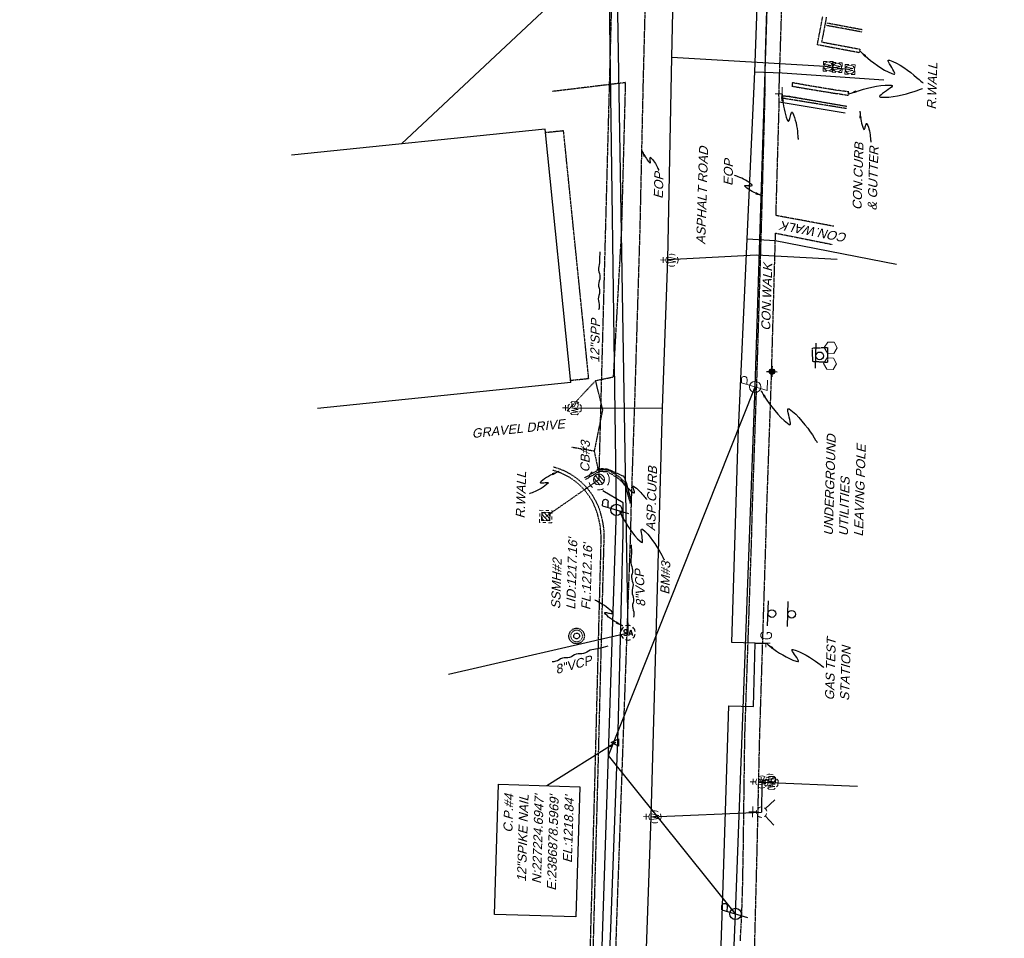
# Model space of a CAD drawing. Header units: feet. Extents: x 2383222 to 2387286, y 226448 to 228577.
# Tile 8 of 15: x 2386714 to 2386986, y 227171 to 227424. Entities that reach past the tile are written whole.
import ezdxf
from ezdxf import colors
from ezdxf.entities.mleader import LeaderData, LeaderLine
from ezdxf.math import Vec2, Vec3

# ---------------------------------------------------------------- set-up
doc = ezdxf.new("R2010")
doc.units = ezdxf.units.FT
doc.header["$MEASUREMENT"] = 0
for name, pattern in [('2', [0.1, 0.06, -0.04]), ('elecex', [0]), ('gasex', [0]), ('grltex', [0]), ('OhDOT_USTN1', [0.055, 0.014, -0.041]), ('OhDOT_USTN2', [0.11, 0.069, -0.041]), ('OhDOT_USTN3', [0.22, 0.165, -0.055]), ('OhDOT_USTN5', [0.11, 0.055, -0.055]), ('REDO_Drainage01', [1.6, 0.85, -0.75]), ('sanex', [0]), ('teleex', [0]), ('waterex', [0])]:
    doc.linetypes.add(name, pattern=pattern)
for name, color, linetype in [('BD_X_Building', 231, 'Continuous'), ('BD_X_Canopy', 2, 'OhDOT_USTN2'), ('CM_X_Curb_Gutter', 254, 'Continuous'), ('DR_X_Cells', 121, 'Continuous'), ('DR_X_Storm_Sewer', 151, 'OhDOT_USTN5'), ('DR_X_Text', 7, 'Continuous'), ('PV_X_Curb', 120, 'OhDOT_USTN1'), ('PV_X_Driveway', 7, 'OhDOT_USTN5'), ('PV_X_EOP', 7, 'OhDOT_USTN3'), ('PV_X_Text', 7, 'Continuous'), ('PV_X_Walk', 120, 'OhDOT_USTN5'), ('RD_X_Cells', 7, 'Continuous'), ('RD_X_Concrete_Pad', 9, 'OhDOT_USTN5'), ('RD_X_GR_Lt', 95, 'grltex'), ('RD_X_Text', 7, 'Continuous'), ('RD_X_Wall', 120, 'OhDOT_USTN1'), ('SN_X_Private', 40, 'Continuous'), ('SN_X_Public', 3, 'Continuous'), ('SN_X_Text', 7, 'Continuous'), ('SV_P_Control_Cells_Set', 7, 'Continuous'), ('SV_X_Text', 7, 'Continuous'), ('UT_X_Electric', 1, 'elecex'), ('UT_X_Electric_Cells', 1, 'Continuous'), ('UT_X_Electric_Text', 7, 'Continuous'), ('UT_X_Gas', 2, 'gasex'), ('UT_X_Gas_Cells', 2, 'Continuous'), ('UT_X_Gas_Text', 7, 'Continuous'), ('UT_X_Misc_Cells', 7, 'Continuous'), ('UT_X_Sanitary_Line', 3, 'sanex'), ('UT_X_Sanitary_Text', 7, 'Continuous'), ('UT_X_Telecom', 30, 'teleex'), ('UT_X_Water', 133, 'waterex'), ('UT_X_Water_Cells', 131, 'Continuous')]:
    doc.layers.add(name, color=color, linetype=linetype)
doc.layers.add('DR_X_Cells (Construction)', color=151, linetype='Continuous', lineweight=0)
doc.layers.add('SC_Scratch7', color=140, linetype='Continuous', plot=False)
doc.styles.add('Slanted Normal (0.125) Font 31', font='arial.ttf', dxfattribs={"oblique": 15, "height": 0.125})
doc.styles.get("Standard").update_dxf_attribs({"font": 'arial.ttf'})
doc.dimstyles.get("Standard").update_dxf_attribs({"dimtxt": 0.18, "dimasz": 0.18, "dimexe": 0.18, "dimexo": 0.0625, "dimgap": 0.09, "dimtad": 0, "dimtih": 1, "dimtoh": 1, "dimdec": 4, "dimzin": 0, "dimdsep": 46, "dimtxsty": 'Standard', "dimcen": 0.09, "dimadec": 0, "dimazin": 0, "dimtfac": 1, "dimtdec": 4, "dimtofl": 0, "dimtmove": 0, "dimatfit": 3, "dimfxl": 1, "dimtolj": 1, "dimtzin": 0, "dimarcsym": 0})

# ---------------------------------------------------------------- blocks, each defined once
blk = doc.blocks.new('PP')
at = {"linetype": 'Continuous'}
for p, q in [((0.043, 0.16), (-0.037, -0.14)), ((0.043, 0.16), (0.085, 0.16)), ((0.026, 0.096), (0.085, 0.096))]:
    blk.add_line(p, q, dxfattribs=at)
blk.add_circle((0, 0), 0.065, dxfattribs=at)
at = {"linetype": 'Continuous', "extrusion": (0, 0, -1)}
blk.add_arc((-0.086, 0.128), 0.0319, 88.8767, 271.1233, dxfattribs=at)
blk = doc.blocks.new('PLP')
at = {"layer": 'UT_X_Misc_Cells', "color": 1, "linetype": 'Continuous', "lineweight": 0}
for p, q in [((0.043, 0.16), (0.085, 0.16)), ((0.026, 0.096), (0.085, 0.096))]:
    blk.add_line(p, q, dxfattribs=at)
at = {"layer": 'UT_X_Misc_Cells', "color": 1, "linetype": 'Continuous', "lineweight": 0, "flags": 128}
blk.add_lwpolyline([(0.043, 0.16), (-0.037, -0.14), (0.083, -0.14)], dxfattribs=at)
at = {"layer": 'UT_X_Misc_Cells', "color": 1, "linetype": 'Continuous', "lineweight": 0}
blk.add_circle((0, 0), 0.065, dxfattribs=at)
at = {"layer": 'UT_X_Misc_Cells', "color": 1, "linetype": 'Continuous', "lineweight": 0, "extrusion": (0, 0, -1)}
blk.add_arc((-0.086, 0.128), 0.0319, 88.8767, 271.1233, dxfattribs=at)
blk = doc.blocks.new('WM')
at = {"layer": 'UT_X_Water_Cells', "color": 133, "linetype": 'Continuous', "lineweight": 0, "flags": 128}
for points in [[(-0.02, 0.075), (-0.075, 0.075), (-0.075, 0.02)], [(-0.033, 0.045), (-0.017, -0.045), (0, 0.045), (0.017, -0.045), (0.033, 0.045)], [(0.075, 0.02), (0.075, 0.075), (0.02, 0.075)], [(-0.075, -0.02), (-0.075, -0.075), (-0.02, -0.075)], [(0.02, -0.075), (0.075, -0.075), (0.075, -0.02)]]:
    blk.add_lwpolyline(points, dxfattribs=at)
at = {"layer": 'UT_X_Water_Cells', "color": 133, "linetype": 'Continuous', "lineweight": 0}
blk.add_circle((0, 0), 0.0675, dxfattribs=at)
blk = doc.blocks.new('WME_WATER METER')
at = {"xscale": 12, "yscale": 12, "zscale": 12}
blk.add_blockref('WM', (0, -0.54), dxfattribs=at)
blk = doc.blocks.new('WSS')
at = {"layer": 'UT_X_Water_Cells', "color": 133, "linetype": 'Continuous', "lineweight": 0}
for p, q in [((0, 0.074), (0, 0.138)), ((0.032, 0.106), (-0.032, 0.106)), ((0.02, 0.008), (0.055, -0.01))]:
    blk.add_line(p, q, dxfattribs=at)
at = {"layer": 'UT_X_Water_Cells', "color": 133, "linetype": 'Continuous', "lineweight": 0, "flags": 128}
for points in [[(-0.059, 0.045), (-0.074, 0.03), (-0.074, -0.03), (-0.059, -0.045)], [(-0.055, 0.035), (-0.041, -0.041), (-0.027, 0.035), (-0.013, -0.041), (0.001, 0.035)], [(0.045, 0.059), (0.03, 0.074), (-0.03, 0.074), (-0.045, 0.059)], [(0.059, -0.045), (0.074, -0.03), (0.074, 0.03), (0.059, 0.045)], [(-0.045, -0.059), (-0.03, -0.074), (0.03, -0.074), (0.045, -0.059)]]:
    blk.add_lwpolyline(points, dxfattribs=at)
at = {"layer": 'UT_X_Water_Cells', "color": 133, "linetype": 'Continuous', "lineweight": 0, "extrusion": (0, 0, -1)}
for centre, radius, start, end in [((-0.028, 0.02), 0.0135, 303.6324, 53.7413), ((-0.039, -0.005), 0.04, 61.3463, 118.6537), ((-0.037, -0.009), 0.0316, 235.6037, 316.3305), ((-0.044, -0.022), 0.017, 132.0642, 228.5117)]:
    blk.add_arc(centre, radius, start, end, dxfattribs=at)
blk = doc.blocks.new('FH')
at = {"layer": 'UT_X_Water_Cells', "color": 133, "linetype": 'Continuous', "lineweight": 0}
for p, q in [((0, 0.06), (0, 0.146)), ((0.06, 0.103), (-0.06, 0.103)), ((-0.042, -0.042), (-0.146, -0.146)), ((0.042, -0.042), (0.146, -0.146))]:
    blk.add_line(p, q, dxfattribs=at)
for start, end in [(140.021, 184.0629), (68.1395, 112.038), (356.0165, 39.9889), (211.8788, 255.8479), (283.8239, 329.9097)]:
    blk.add_arc((0, 0), 0.06, start, end, dxfattribs=at)
blk = doc.blocks.new('FH_FIRE HYDRANT')
at = {"xscale": 12, "yscale": 12, "zscale": 12}
blk.add_blockref('FH', (0, 0), dxfattribs=at)
blk = doc.blocks.new('POST')
at = {"layer": 'RD_X_Cells', "color": 30, "linetype": 'Continuous', "lineweight": 0, "flags": 128}
blk.add_lwpolyline([(-0.065, -0.037), (0, -0.075), (0.065, -0.037), (0.065, 0.037), (0, 0.075), (-0.065, 0.037), (-0.065, -0.037)], dxfattribs=at)
blk = doc.blocks.new('SV-SIGN1')
blk.add_line((-0.432, 0.133), (0.432, 0.133))
blk.add_circle((0, 0), 0.133)
blk = doc.blocks.new('WGV')
at = {"layer": 'UT_X_Water_Cells', "color": 133, "linetype": 'Continuous', "lineweight": 0}
for p, q in [((0, 0.07), (0, 0.134)), ((0.032, 0.102), (-0.032, 0.102))]:
    blk.add_line(p, q, dxfattribs=at)
at = {"layer": 'UT_X_Water_Cells', "color": 133, "linetype": 'Continuous', "lineweight": 0, "flags": 128}
blk.add_lwpolyline([(-0.032, 0.041), (-0.016, -0.045), (0, 0.041), (0.016, -0.045), (0.032, 0.041)], dxfattribs=at)
at = {"layer": 'UT_X_Water_Cells', "color": 133, "linetype": 'Continuous', "lineweight": 0, "extrusion": (0, 0, -1)}
blk.add_arc((0, 0), 0.07, 330.0184, 29.9816, dxfattribs=at)
at = {"layer": 'UT_X_Water_Cells', "color": 133, "linetype": 'Continuous', "lineweight": 0}
for start, end in [(60.0184, 120.0157), (330.0184, 29.9816), (239.9843, 299.9816)]:
    blk.add_arc((0, 0), 0.07, start, end, dxfattribs=at)
blk = doc.blocks.new('GMRK')
at = {"layer": 'UT_X_Gas_Cells', "color": 2, "linetype": 'Continuous', "lineweight": 0}
for p, q in [((0, 0), (-0.048, 0)), ((0, -0.05), (0, 0.05))]:
    blk.add_line(p, q, dxfattribs=at)
at = {"layer": 'UT_X_Gas_Cells', "color": 2, "linetype": 'Continuous', "lineweight": 0, "flags": 128}
blk.add_lwpolyline([(0.124, 0.038), (0.123, 0.043), (0.12, 0.048), (0.115, 0.053), (0.108, 0.058), (0.103, 0.06), (0.099, 0.061), (0.093, 0.062), (0.082, 0.062), (0.077, 0.061), (0.074, 0.06), (0.07, 0.058), (0.062, 0.053), (0.057, 0.046), (0.054, 0.038), (0.052, 0.027), (0.05, 0.011), (0.05, -0.009), (0.051, -0.026), (0.055, -0.039), (0.061, -0.051), (0.066, -0.055), (0.072, -0.059), (0.082, -0.063), (0.093, -0.063), (0.104, -0.061), (0.108, -0.059), (0.112, -0.057), (0.116, -0.053), (0.12, -0.047), (0.124, -0.038), (0.124, -0.013), (0.103, -0.013)], dxfattribs=at)
blk = doc.blocks.new('SGN1P')
at = {"layer": 'SN_X_Public', "color": 3, "linetype": 'Continuous', "lineweight": 0}
for p, q in [((0, 0), (-0.08, 0)), ((0, 0.08), (0, -0.08))]:
    blk.add_line(p, q, dxfattribs=at)
blk = doc.blocks.new('B1')
at = {"xscale": 12, "yscale": 12, "zscale": 12}
blk.add_blockref('SGN1P', (0, 0), dxfattribs=at)
blk = doc.blocks.new('CBS_CATCH BASIN RECTANGLE')
at = {"linetype": 'Continuous', "lineweight": 0}
for p, q in [((-1.15, -0.61), (0.61, 1.15)), ((-1.15, 0.52), (-0.52, 1.15)), ((-0.55, -1.15), (1.15, 0.55)), ((0.58, -1.15), (1.15, -0.58))]:
    blk.add_line(p, q, dxfattribs=at)
at = {"linetype": 'REDO_Drainage01', "lineweight": 0}
for points in [[(-1.67, 1.67), (1.67, 1.67), (1.67, -1.67), (-1.67, -1.67), (-1.67, 1.67)], [(-1, 1), (1, 1), (1, -1), (-1, -1), (-1, 1)]]:
    blk.add_lwpolyline(points, close=True, dxfattribs=at)
at = {"linetype": 'Continuous', "lineweight": 0, "flags": 128}
blk.add_lwpolyline([(-1.15, 1.15), (1.15, 1.15), (1.15, -1.15), (-1.15, -1.15), (-1.15, 1.15)], close=True, dxfattribs=at)
blk = doc.blocks.new('CB7-X')
at = {"layer": 'Defpoints', "color": 20, "linetype": 'REDO_Drainage01', "lineweight": 0}
blk.add_circle((0, 0), 0.75, dxfattribs=at)
at = {"layer": 'DR_X_Cells', "color": 151, "linetype": 'Continuous', "lineweight": 0}
for p, q in [((-0.73, -0.15), (0.15, 0.73)), ((-0.54, -0.52), (0.52, 0.54)), ((-0.18, -0.73), (0.73, 0.18))]:
    blk.add_line(p, q, dxfattribs=at)
at = {"layer": 'DR_X_Cells', "color": 151, "linetype": 'REDO_Drainage01', "lineweight": 0}
blk.add_circle((0, 0), 1.42, dxfattribs=at)
at = {"layer": 'DR_X_Cells', "color": 151, "linetype": 'Continuous', "lineweight": 0}
blk.add_circle((0, 0), 0.75, dxfattribs=at)
blk = doc.blocks.new('SPT8')
at = {"color": 0, "linetype": 'Continuous'}
blk.add_lwpolyline([(-0.5, -0.36), (0, 0.64), (0.5, -0.36)], close=True, dxfattribs=at)
blk = doc.blocks.new('SPT43')
at = {"linetype": 'ByBlock'}
h = blk.add_hatch(color=0, dxfattribs=at)
edge = h.paths.add_edge_path()
edge.add_arc((0, 0), 0.375, 0, 360)
at = {"color": 0, "linetype": 'Continuous'}
for p, q in [((-0.375, 0), (-0.75, 0)), ((0, 0.75), (0, 0.375)), ((0, -0.375), (0, -0.75)), ((0.75, 0), (0.375, 0))]:
    blk.add_line(p, q, dxfattribs=at)
at = {"color": 0, "linetype": 'ByBlock'}
blk.add_circle((0, 0), 0.375, dxfattribs=at)
blk = doc.blocks.new('MH1D-X')
at = {"layer": 'DR_X_Cells', "color": 121, "linetype": '2'}
for radius in [2.67, 1]:
    blk.add_circle((0, 0), radius, dxfattribs=at)
at = {"layer": 'DR_X_Cells (Construction)', "color": 30, "linetype": '2'}
blk.add_circle((0, 0), 2, dxfattribs=at)
blk = doc.blocks.new('smh')
at = {"linetype": 'Continuous', "flags": 128}
for points in [[(-0.33, 0.69), (-0.36, 0.71), (-0.4, 0.74), (-0.51, 0.78), (-0.65, 0.8), (-0.75, 0.8), (-0.79, 0.8), (-0.95, 0.76), (-1.09, 0.69), (-1.18, 0.59), (-1.2, 0.49), (-1.2, 0.41), (-1.18, 0.31), (-1.08, 0.22), (-0.38, -0.16), (-0.32, -0.21), (-0.29, -0.26), (-0.27, -0.33), (-0.27, -0.41), (-0.28, -0.48), (-0.29, -0.53), (-0.32, -0.6), (-0.34, -0.65), (-0.37, -0.69), (-0.41, -0.72), (-0.45, -0.75), (-0.5, -0.77), (-0.53, -0.79), (-0.65, -0.8), (-0.82, -0.8), (-0.94, -0.77), (-1.1, -0.69), (-1.2, -0.61)], [(0.21, -0.8), (0.71, 0.8), (1.2, -0.8)], [(1.08, -0.42), (0.34, -0.42)]]:
    blk.add_lwpolyline(points, dxfattribs=at)
at = {"linetype": 'Continuous'}
for start, end in [(130.0806, 170.0721), (70.0577, 110.1061), (10.0169, 50.0392), (190.0169, 230.0392), (250.0577, 290.0473), (310.0114, 350.0264)]:
    blk.add_arc((0, 0), 2, start, end, dxfattribs=at)

msp = doc.modelspace()

# ---------------------------------------------------------------- linework, layer by layer
at = {"layer": 'BD_X_Building'}
for points in [[(2386859.04, 227393.96), (2386789.11, 227386.8)], [(2386866.19, 227324.03), (2386859.04, 227393.96)], [(2386866.19, 227324.03), (2386796.26, 227316.87)]]:
    msp.add_lwpolyline(points, dxfattribs=at)
at = {"layer": 'BD_X_Canopy'}
msp.add_lwpolyline([(2386866.13, 227324.66), (2386871.09, 227325.17), (2386864.15, 227393.48), (2386859.14, 227392.97)], dxfattribs=at)
at = {"layer": 'CM_X_Curb_Gutter'}
for points in [[(2386941.89, 227398.41), (2386923.67, 227401.45)], [(2386873.47, 227069.84), (2386874.73, 227116.97), (2386877.21, 227173.32), (2386879.19, 227227.93), (2386880.57, 227282.54), (2386880.6, 227290.79), (2386875.03, 227294.17)]]:
    msp.add_lwpolyline(points, dxfattribs=at)
at = {"layer": 'DR_X_Storm_Sewer'}
for p, q in [((2386873.93, 227297.27), (2386881.22, 227569.97)), ((2386859.25, 227287.05), (2386873.93, 227297.27))]:
    msp.add_line(p, q, dxfattribs=at)
at = {"layer": 'PV_X_Curb'}
for points in [[(2386946.43, 227420.76), (2386936.62, 227422.58)], [(2386946.55, 227421.38), (2386936.81, 227423.21)], [(2386942.13, 227400.23), (2386926.41, 227402.95), (2386924.2, 227403.1)], [(2386942.25, 227399.62), (2386924.23, 227402.54)], [(2386869.96, 227297.73), (2386873.97, 227300.09), (2386876.41, 227299.95), (2386879.42, 227298.1), (2386881.5, 227296.14), (2386882.81, 227291.54)], [(2386870.21, 227297.3), (2386874.09, 227299.58), (2386876.26, 227299.46), (2386879.11, 227297.7), (2386881.06, 227295.87), (2386882.54, 227290.65)]]:
    msp.add_lwpolyline(points, dxfattribs=at)
at = {"layer": 'PV_X_Driveway'}
for points in [[(2386872.68, 227305.08), (2386874.98, 227316.47), (2386873, 227324.56), (2386877.94, 227325.6), (2386880.2, 227366.23), (2386881.28, 227406.8), (2386861.13, 227404.36)], [(2386873, 227324.56), (2386865.13, 227316.17)], [(2386882.78, 227290.72), (2386881.6, 227296.21), (2386880.83, 227298.07), (2386876.29, 227300.12), (2386873.69, 227300.24), (2386872.68, 227305.08), (2386866.31, 227306.15)]]:
    msp.add_lwpolyline(points, dxfattribs=at)
at = {"layer": 'PV_X_EOP'}
for points in [[(2386912.93, 227169.92), (2386913.31, 227176.78), (2386913.56, 227184.44), (2386913.75, 227194.58), (2386914.17, 227226.38), (2386916.02, 227280.06), (2386916.25, 227288.95), (2386917.51, 227325.02), (2386918.72, 227365.11), (2386919.73, 227402.44), (2386919.84, 227413.19), (2386920.7, 227442.91), (2386923.21, 227487.06), (2386925.06, 227515.06), (2386925.33, 227519.45), (2386928.78, 227571.09), (2386921.11, 227592.82), (2386920.2, 227609.14), (2386921.04, 227651.66), (2386922.17, 227694.47), (2386923.84, 227747.52)], [(2386895.67, 227736.11), (2386894.25, 227694.14), (2386892.65, 227652.07), (2386891.17, 227602.5), (2386890.45, 227579.77), (2386888.37, 227570.54), (2386887.63, 227538.53), (2386887.45, 227522.44), (2386887.61, 227497.74), (2386887.79, 227468.42), (2386887.08, 227445.77), (2386886.08, 227407.11), (2386885.18, 227366), (2386883.77, 227319.99), (2386882.78, 227290.72), (2386882.59, 227282.41), (2386880.63, 227227.97), (2386878.68, 227173.18), (2386877.01, 227116.92), (2386875.57, 227069.81), (2386875.36, 227047.56), (2386875.16, 227018.24), (2386873.68, 226992.02), (2386871.27, 226992.16)]]:
    msp.add_lwpolyline(points, dxfattribs=at)
at = {"layer": 'PV_X_Text'}
for points in [[(2386945.92, 227398.96), (2386945.92, 227398.89), (2386945.93, 227398.72), (2386945.95, 227398.44), (2386945.98, 227398.08), (2386946.03, 227397.65), (2386946.09, 227397.18), (2386946.16, 227396.66), (2386946.26, 227396.12), (2386946.38, 227395.58), (2386946.52, 227395.05), (2386946.69, 227394.55), (2386946.88, 227394.09), (2386946.99, 227393.88), (2386947.06, 227393.8), (2386947.14, 227393.83), (2386947.21, 227393.94), (2386947.27, 227394.12), (2386947.34, 227394.35), (2386947.41, 227394.6), (2386947.47, 227394.85), (2386947.54, 227395.09), (2386947.61, 227395.3), (2386947.68, 227395.45), (2386947.75, 227395.52), (2386947.82, 227395.5), (2386947.86, 227395.44), (2386948.07, 227395.01), (2386948.25, 227394.52), (2386948.4, 227394.01), (2386948.53, 227393.47), (2386948.64, 227392.93), (2386948.73, 227392.4), (2386948.79, 227391.9), (2386948.85, 227391.45), (2386948.88, 227391.05), (2386948.91, 227390.73), (2386948.92, 227390.5), (2386948.93, 227390.38), (2386948.93, 227390.37)], [(2386885.67, 227388.27), (2386885.69, 227388.22), (2386885.75, 227388.09), (2386885.84, 227387.88), (2386885.97, 227387.62), (2386886.13, 227387.3), (2386886.31, 227386.95), (2386886.52, 227386.58), (2386886.75, 227386.2), (2386886.99, 227385.82), (2386887.25, 227385.45), (2386887.53, 227385.11), (2386887.81, 227384.82), (2386887.95, 227384.69), (2386888.03, 227384.65), (2386888.08, 227384.69), (2386888.1, 227384.8), (2386888.1, 227384.96), (2386888.08, 227385.15), (2386888.06, 227385.37), (2386888.03, 227385.58), (2386888.01, 227385.79), (2386888, 227385.97), (2386888.01, 227386.11), (2386888.05, 227386.18), (2386888.11, 227386.19), (2386888.15, 227386.16), (2386888.44, 227385.88), (2386888.72, 227385.56), (2386888.98, 227385.21), (2386889.24, 227384.84), (2386889.48, 227384.45), (2386889.69, 227384.08), (2386889.89, 227383.71), (2386890.06, 227383.38), (2386890.2, 227383.09), (2386890.32, 227382.85), (2386890.39, 227382.68), (2386890.43, 227382.59), (2386890.44, 227382.57)], [(2386919, 227375.54), (2386918.94, 227375.56), (2386918.76, 227375.63), (2386918.48, 227375.74), (2386918.13, 227375.88), (2386917.7, 227376.06), (2386917.23, 227376.27), (2386916.73, 227376.51), (2386916.22, 227376.78), (2386915.7, 227377.07), (2386915.21, 227377.38), (2386914.75, 227377.71), (2386914.34, 227378.05), (2386914.16, 227378.23), (2386914.1, 227378.33), (2386914.15, 227378.4), (2386914.3, 227378.43), (2386914.51, 227378.43), (2386914.78, 227378.42), (2386915.07, 227378.4), (2386915.36, 227378.37), (2386915.64, 227378.36), (2386915.89, 227378.35), (2386916.07, 227378.37), (2386916.17, 227378.41), (2386916.17, 227378.5), (2386916.13, 227378.56), (2386915.75, 227378.91), (2386915.32, 227379.24), (2386914.84, 227379.56), (2386914.33, 227379.86), (2386913.81, 227380.14), (2386913.3, 227380.4), (2386912.81, 227380.62), (2386912.36, 227380.82), (2386911.97, 227380.98), (2386911.65, 227381.11), (2386911.42, 227381.19), (2386911.3, 227381.24), (2386911.28, 227381.24)], [(2386879.91, 227297.26), (2386879.94, 227297.21), (2386880.05, 227297.06), (2386880.21, 227296.84), (2386880.44, 227296.56), (2386880.71, 227296.22), (2386881.02, 227295.85), (2386881.37, 227295.46), (2386881.74, 227295.07), (2386882.13, 227294.68), (2386882.54, 227294.31), (2386882.96, 227293.98), (2386883.37, 227293.7), (2386883.58, 227293.58), (2386883.69, 227293.56), (2386883.73, 227293.62), (2386883.72, 227293.76), (2386883.68, 227293.95), (2386883.6, 227294.18), (2386883.51, 227294.43), (2386883.42, 227294.69), (2386883.34, 227294.93), (2386883.28, 227295.15), (2386883.25, 227295.31), (2386883.27, 227295.41), (2386883.34, 227295.44), (2386883.41, 227295.41), (2386883.82, 227295.16), (2386884.23, 227294.85), (2386884.65, 227294.5), (2386885.05, 227294.12), (2386885.43, 227293.73), (2386885.79, 227293.33), (2386886.12, 227292.95), (2386886.42, 227292.6), (2386886.66, 227292.28), (2386886.86, 227292.03), (2386887, 227291.84), (2386887.07, 227291.75), (2386887.08, 227291.73)]]:
    msp.add_lwpolyline(points, dxfattribs=at)
for points in [[(2386946.42, 227396.99), (2386945.75, 227396.94), (2386945.92, 227398.96)], [(2386886.83, 227386.61), (2386886.22, 227386.32), (2386885.67, 227388.27)], [(2386917.02, 227375.97), (2386917.27, 227376.59), (2386919, 227375.54)], [(2386881.39, 227295.88), (2386880.87, 227295.47), (2386879.91, 227297.26)]]:
    msp.add_solid(points, dxfattribs=at)
at = {"layer": 'PV_X_Walk'}
for points in [[(2386938.73, 227367.15), (2386922.77, 227370.12), (2386923.67, 227401.45), (2386923.58, 227403.26), (2386924.84, 227442.74), (2386927.32, 227486.77), (2386929.02, 227514.93), (2386929.61, 227522.36), (2386929.43, 227523.02), (2386925.33, 227519.45)], [(2386915.22, 227073.62), (2386914.9, 227076.78), (2386915.16, 227114.08), (2386916.92, 227169.64), (2386917.56, 227194.58), (2386918.28, 227226.4), (2386919.97, 227279.8), (2386920.22, 227288.98), (2386921.51, 227325.19), (2386922.64, 227365.27), (2386938.21, 227362.16)]]:
    msp.add_lwpolyline(points, dxfattribs=at)
at = {"layer": 'RD_X_Concrete_Pad'}
msp.add_lwpolyline([(2386932.81, 227333.55), (2386936.99, 227333.74), (2386936.99, 227329.56), (2386932.93, 227329.8), (2386932.81, 227333.55)], dxfattribs=at)
at = {"layer": 'RD_X_GR_Lt'}
msp.add_line((2386926.41, 227402.95), (2386942.27, 227400.32), dxfattribs=at)
at = {"layer": 'RD_X_Text'}
for points in [[(2386945.96, 227415.45), (2386946.06, 227415.36), (2386946.34, 227415.1), (2386946.79, 227414.69), (2386947.37, 227414.18), (2386948.08, 227413.58), (2386948.89, 227412.92), (2386949.79, 227412.23), (2386950.74, 227411.54), (2386951.73, 227410.88), (2386952.75, 227410.27), (2386953.76, 227409.73), (2386954.76, 227409.31), (2386955.24, 227409.15), (2386955.48, 227409.14), (2386955.55, 227409.29), (2386955.47, 227409.58), (2386955.29, 227409.97), (2386955.03, 227410.44), (2386954.72, 227410.94), (2386954.41, 227411.45), (2386954.13, 227411.94), (2386953.9, 227412.37), (2386953.76, 227412.72), (2386953.76, 227412.95), (2386953.91, 227413.02), (2386954.05, 227412.99), (2386955.03, 227412.63), (2386956.03, 227412.15), (2386957.05, 227411.58), (2386958.06, 227410.94), (2386959.04, 227410.25), (2386959.96, 227409.56), (2386960.82, 227408.89), (2386961.58, 227408.25), (2386962.23, 227407.69), (2386962.75, 227407.23), (2386963.11, 227406.9), (2386963.31, 227406.71), (2386963.33, 227406.69)], [(2386942.99, 227403.71), (2386943.13, 227403.76), (2386943.51, 227403.9), (2386944.1, 227404.11), (2386944.88, 227404.37), (2386945.82, 227404.67), (2386946.87, 227404.98), (2386948.02, 227405.28), (2386949.23, 227405.57), (2386950.46, 227405.81), (2386951.7, 227405.99), (2386952.9, 227406.09), (2386954.04, 227406.1), (2386954.57, 227406.06), (2386954.82, 227405.97), (2386954.81, 227405.79), (2386954.6, 227405.54), (2386954.24, 227405.23), (2386953.76, 227404.89), (2386953.23, 227404.53), (2386952.68, 227404.16), (2386952.17, 227403.8), (2386951.75, 227403.47), (2386951.45, 227403.19), (2386951.34, 227402.97), (2386951.45, 227402.84), (2386951.61, 227402.8), (2386952.71, 227402.75), (2386953.88, 227402.81), (2386955.1, 227402.96), (2386956.34, 227403.17), (2386957.57, 227403.43), (2386958.75, 227403.73), (2386959.86, 227404.04), (2386960.85, 227404.35), (2386961.71, 227404.63), (2386962.41, 227404.87), (2386962.9, 227405.05), (2386963.16, 227405.14), (2386963.19, 227405.16)], [(2386862.93, 227299.49), (2386862.86, 227299.46), (2386862.67, 227299.39), (2386862.38, 227299.28), (2386862, 227299.12), (2386861.55, 227298.92), (2386861.04, 227298.69), (2386860.51, 227298.43), (2386859.96, 227298.14), (2386859.41, 227297.83), (2386858.88, 227297.49), (2386858.39, 227297.13), (2386857.96, 227296.76), (2386857.77, 227296.57), (2386857.71, 227296.46), (2386857.76, 227296.39), (2386857.92, 227296.36), (2386858.15, 227296.36), (2386858.43, 227296.37), (2386858.74, 227296.4), (2386859.06, 227296.43), (2386859.36, 227296.45), (2386859.62, 227296.46), (2386859.81, 227296.44), (2386859.92, 227296.39), (2386859.92, 227296.3), (2386859.88, 227296.24), (2386859.48, 227295.86), (2386859.01, 227295.5), (2386858.5, 227295.15), (2386857.96, 227294.82), (2386857.41, 227294.52), (2386856.86, 227294.24), (2386856.34, 227294), (2386855.86, 227293.79), (2386855.45, 227293.61), (2386855.11, 227293.47), (2386854.86, 227293.38), (2386854.73, 227293.33), (2386854.71, 227293.32)]]:
    msp.add_lwpolyline(points, dxfattribs=at)
for points in [[(2386947.67, 227414.36), (2386947.22, 227413.86), (2386945.96, 227415.45)], [(2386944.77, 227404.69), (2386944.99, 227404.06), (2386942.99, 227403.71)], [(2386861.2, 227298.42), (2386860.95, 227299.04), (2386862.93, 227299.49)]]:
    msp.add_solid(points, dxfattribs=at)
at = {"layer": 'RD_X_Wall'}
for points in [[(2386936.65, 227424.83), (2386935.36, 227418.02), (2386945.94, 227416.03), (2386945.73, 227415.05), (2386934.18, 227417.23), (2386935.67, 227425.03)], [(2386874.48, 227281.98), (2386873.82, 227257.1), (2386872.78, 227216.5), (2386871.61, 227173.46), (2386870.14, 227117.01), (2386868.93, 227071.58), (2386869.83, 227071.56), (2386871.04, 227116.98), (2386872.51, 227173.44), (2386873.68, 227216.48), (2386874.72, 227257.07), (2386875.38, 227281.99)]]:
    msp.add_lwpolyline(points, dxfattribs=at)
msp.add_lwpolyline([(2386927.18, 227405.82), (2386932.91, 227404.85), (2386933.06, 227404.83), (2386939.48, 227403.78), (2386939.58, 227403.82), (2386942.69, 227403.29), (2386942.86, 227404.22), (2386939.71, 227404.69), (2386939.59, 227404.66), (2386933.18, 227405.72), (2386933.08, 227405.71), (2386927.28, 227406.76)], close=True, dxfattribs=at)
for points in [[(2386874.48, 227281.98, 0.056291), (2386873.83, 227286.54, 0.284488), (2386861.06, 227299.83)], [(2386875.38, 227282.01, 0.056066), (2386874.71, 227286.74, 0.284206), (2386861.28, 227300.7, 0.284206)]]:
    msp.add_lwpolyline(points, format="xyb", dxfattribs=at)
at = {"layer": 'SC_Scratch7'}
for points in [[(2386874.15, 227360.09), (2386874.11, 227358.09, -0.041595), (2386873.9, 227356.09, 0.125362), (2386874.02, 227354.09, -0.167832), (2386873.98, 227352.09, 0.167832), (2386873.94, 227350.09, -0.167832), (2386873.9, 227348.09, 0.167832), (2386873.86, 227346.09, -0.167832), (2386873.82, 227344.09, -0.167832)], [(2386882.78, 227279.24), (2386882.85, 227277.24, -0.041595), (2386882.75, 227275.24, 0.125362), (2386882.98, 227273.24, -0.167832), (2386883.05, 227271.24, 0.167832), (2386883.11, 227269.24, -0.167832), (2386883.18, 227267.25, 0.167832), (2386883.24, 227265.25, -0.167832), (2386883.31, 227263.25, 0.167832), (2386883.38, 227261.25, -0.167832), (2386883.44, 227259.25, -0.167832)], [(2386876.39, 227251.28), (2386874.46, 227250.74, -0.041595), (2386872.49, 227250.37, 0.125362), (2386870.6, 227249.67, -0.167832), (2386868.68, 227249.13, 0.167832), (2386866.75, 227248.6, -0.167832), (2386864.82, 227248.06, 0.167832), (2386862.9, 227247.53, -0.167832), (2386860.97, 227246.99, -0.167832)]]:
    msp.add_lwpolyline(points, format="xyb", dxfattribs=at)
msp.add_lwpolyline([(2386880.46, 227256.86), (2386880.39, 227256.9), (2386880.21, 227256.99), (2386879.93, 227257.14), (2386879.56, 227257.34), (2386879.13, 227257.58), (2386878.64, 227257.86), (2386878.13, 227258.18), (2386877.61, 227258.53), (2386877.09, 227258.91), (2386876.59, 227259.3), (2386876.14, 227259.71), (2386875.74, 227260.13), (2386875.57, 227260.35), (2386875.52, 227260.47), (2386875.58, 227260.53), (2386875.74, 227260.55), (2386875.97, 227260.53), (2386876.25, 227260.48), (2386876.56, 227260.43), (2386876.87, 227260.37), (2386877.17, 227260.31), (2386877.43, 227260.28), (2386877.63, 227260.28), (2386877.74, 227260.32), (2386877.75, 227260.41), (2386877.71, 227260.48), (2386877.35, 227260.9), (2386876.92, 227261.31), (2386876.44, 227261.72), (2386875.93, 227262.1), (2386875.41, 227262.47), (2386874.89, 227262.8), (2386874.39, 227263.1), (2386873.93, 227263.37), (2386873.53, 227263.59), (2386873.2, 227263.77), (2386872.96, 227263.89), (2386872.83, 227263.95), (2386872.82, 227263.96)], dxfattribs=at)
msp.add_solid([(2386878.54, 227257.52), (2386878.86, 227258.1), (2386880.46, 227256.86)], dxfattribs=at)
at = {"layer": 'SN_X_Text'}
msp.add_lwpolyline([(2386924.49, 227403.64), (2386924.49, 227403.55), (2386924.51, 227403.29), (2386924.54, 227402.89), (2386924.58, 227402.37), (2386924.65, 227401.75), (2386924.73, 227401.05), (2386924.85, 227400.3), (2386924.99, 227399.52), (2386925.16, 227398.73), (2386925.36, 227397.96), (2386925.6, 227397.23), (2386925.89, 227396.56), (2386926.04, 227396.26), (2386926.15, 227396.14), (2386926.26, 227396.18), (2386926.36, 227396.35), (2386926.46, 227396.61), (2386926.56, 227396.93), (2386926.65, 227397.3), (2386926.75, 227397.67), (2386926.85, 227398.02), (2386926.94, 227398.32), (2386927.04, 227398.53), (2386927.15, 227398.64), (2386927.26, 227398.61), (2386927.31, 227398.53), (2386927.61, 227397.9), (2386927.87, 227397.19), (2386928.1, 227396.44), (2386928.29, 227395.66), (2386928.44, 227394.87), (2386928.57, 227394.1), (2386928.67, 227393.38), (2386928.74, 227392.71), (2386928.8, 227392.14), (2386928.83, 227391.67), (2386928.85, 227391.34), (2386928.86, 227391.16), (2386928.86, 227391.14)], dxfattribs=at)
msp.add_solid([(2386924.97, 227401.67), (2386924.3, 227401.62), (2386924.49, 227403.64)], dxfattribs=at)
at = {"layer": 'SV_X_Text'}
msp.add_lwpolyline([(2386879.66, 227288.35), (2386879.72, 227288.23), (2386879.88, 227287.92), (2386880.13, 227287.43), (2386880.47, 227286.8), (2386880.89, 227286.06), (2386881.38, 227285.24), (2386881.92, 227284.36), (2386882.52, 227283.46), (2386883.17, 227282.57), (2386883.84, 227281.72), (2386884.54, 227280.94), (2386885.26, 227280.25), (2386885.62, 227279.95), (2386885.83, 227279.87), (2386885.93, 227279.98), (2386885.97, 227280.24), (2386885.95, 227280.63), (2386885.88, 227281.1), (2386885.8, 227281.62), (2386885.71, 227282.14), (2386885.63, 227282.64), (2386885.59, 227283.07), (2386885.59, 227283.4), (2386885.66, 227283.6), (2386885.81, 227283.61), (2386885.93, 227283.54), (2386886.65, 227282.92), (2386887.36, 227282.18), (2386888.05, 227281.36), (2386888.71, 227280.48), (2386889.33, 227279.59), (2386889.91, 227278.7), (2386890.42, 227277.84), (2386890.88, 227277.05), (2386891.26, 227276.36), (2386891.56, 227275.8), (2386891.77, 227275.4), (2386891.87, 227275.18), (2386891.89, 227275.15)], dxfattribs=at)
msp.add_lwpolyline([(2386868.68, 227212.47), (2386867.58, 227176.56), (2386845.07, 227177.25), (2386846.18, 227213.17)], close=True, dxfattribs=at)
msp.add_solid([(2386880.89, 227286.73), (2386880.3, 227286.42), (2386879.66, 227288.35)], dxfattribs=at)
at = {"layer": 'UT_X_Electric'}
msp.add_line((2386819.42, 227389.9), (2386876.61, 227443.5), dxfattribs=at)
msp.add_lwpolyline([(2386896.58, 226749.64), (2386900.01, 226892.15), (2386908.07, 227039.19), (2386908.3, 227098.36), (2386911.59, 227177.38), (2386917.01, 227322.81), (2386921.18, 227453.49), (2386929.67, 227593.63), (2386880.02, 227707.27), (2386714.08, 227724.63)], dxfattribs=at)
at = {"layer": 'UT_X_Electric_Text'}
msp.add_lwpolyline([(2386918.63, 227321.76), (2386918.7, 227321.63), (2386918.92, 227321.28), (2386919.26, 227320.73), (2386919.72, 227320.02), (2386920.28, 227319.19), (2386920.92, 227318.27), (2386921.65, 227317.29), (2386922.43, 227316.29), (2386923.27, 227315.31), (2386924.14, 227314.37), (2386925.03, 227313.52), (2386925.94, 227312.78), (2386926.39, 227312.47), (2386926.63, 227312.39), (2386926.75, 227312.53), (2386926.77, 227312.85), (2386926.7, 227313.3), (2386926.58, 227313.85), (2386926.43, 227314.45), (2386926.27, 227315.06), (2386926.14, 227315.63), (2386926.04, 227316.14), (2386926.01, 227316.53), (2386926.07, 227316.76), (2386926.25, 227316.8), (2386926.39, 227316.73), (2386927.3, 227316.06), (2386928.2, 227315.26), (2386929.08, 227314.36), (2386929.94, 227313.4), (2386930.75, 227312.4), (2386931.51, 227311.41), (2386932.19, 227310.46), (2386932.8, 227309.58), (2386933.31, 227308.8), (2386933.71, 227308.17), (2386933.99, 227307.72), (2386934.14, 227307.47), (2386934.16, 227307.44)], dxfattribs=at)
msp.add_solid([(2386919.97, 227320.24), (2386919.41, 227319.89), (2386918.63, 227321.76)], dxfattribs=at)
at = {"layer": 'UT_X_Gas'}
for points in [[(2386910.65, 226880.55), (2386909.49, 226931.37), (2386910.16, 226990.72), (2386910.2, 226993.86), (2386911.62, 227093.45), (2386905.07, 227093.74), (2386908.02, 227179.57), (2386909.78, 227234.84), (2386916.59, 227234.6), (2386917.04, 227252.12), (2386910.59, 227252.26), (2386912.29, 227308.89), (2386914.77, 227363.71), (2386916.94, 227409.77), (2386923.41, 227588.03), (2386921.22, 227663.68), (2386889.8, 227664.52), (2386889.74, 227692.21), (2386892.17, 227791.41)], [(2386916.94, 227409.77), (2386924.49, 227409.51), (2386952.48, 227407.55)], [(2386914.77, 227363.71), (2386922.55, 227363.27), (2386956.02, 227356.74)], [(2386917.04, 227252.12), (2386919.97, 227252.11)]]:
    msp.add_lwpolyline(points, dxfattribs=at)
at = {"layer": 'UT_X_Gas_Text'}
msp.add_lwpolyline([(2386920.22, 227251.97), (2386920.31, 227251.89), (2386920.57, 227251.68), (2386920.99, 227251.36), (2386921.54, 227250.94), (2386922.2, 227250.46), (2386922.95, 227249.94), (2386923.78, 227249.39), (2386924.66, 227248.85), (2386925.57, 227248.33), (2386926.5, 227247.86), (2386927.42, 227247.46), (2386928.32, 227247.15), (2386928.76, 227247.04), (2386928.97, 227247.04), (2386929.02, 227247.18), (2386928.93, 227247.43), (2386928.74, 227247.77), (2386928.48, 227248.16), (2386928.17, 227248.58), (2386927.86, 227249.01), (2386927.58, 227249.42), (2386927.35, 227249.79), (2386927.2, 227250.09), (2386927.18, 227250.28), (2386927.31, 227250.36), (2386927.44, 227250.35), (2386928.32, 227250.09), (2386929.23, 227249.74), (2386930.16, 227249.3), (2386931.08, 227248.8), (2386931.98, 227248.26), (2386932.84, 227247.72), (2386933.63, 227247.18), (2386934.34, 227246.67), (2386934.95, 227246.22), (2386935.43, 227245.85), (2386935.77, 227245.58), (2386935.95, 227245.43), (2386935.98, 227245.41)], dxfattribs=at)
msp.add_solid([(2386922, 227251.01), (2386921.59, 227250.48), (2386920.22, 227251.97)], dxfattribs=at)
at = {"layer": 'UT_X_Sanitary_Line'}
msp.add_lwpolyline([(2386832.37, 227243.57), (2386881.96, 227254.98), (2386872.77, 227807.03), (2386885.25, 227972.02), (2386896.53, 228189.89), (2386900.56, 228320.22)], dxfattribs=at)
at = {"layer": 'UT_X_Telecom'}
for points in [[(2386896.58, 226749.64), (2386900.01, 226892.15), (2386908.07, 227039.19), (2386908.3, 227098.36), (2386911.59, 227177.38), (2386917.01, 227322.81), (2386921.18, 227453.49), (2386929.67, 227593.63)], [(2386849.83, 226731.32), (2386857.37, 226898), (2386871.68, 227073.04), (2386878.73, 227288.89), (2386876.61, 227443.5), (2386877.39, 227586.69)], [(2386911.59, 227177.38), (2386876.52, 227221.14), (2386917.01, 227322.81)]]:
    msp.add_lwpolyline(points, dxfattribs=at)
at = {"layer": 'UT_X_Water'}
for points in [[(2386888.3, 227204.2), (2386891.45, 227317.03), (2386892.9, 227357.99), (2386893.99, 227413.83), (2386898.2, 227601.78), (2386903.36, 227821.93), (2386909.01, 227984.95), (2386909.14, 227987.42), (2386909.55, 228007.46), (2386910.79, 228052.37), (2386910.91, 228053.54), (2386918.15, 228362.9), (2386918.49, 228364.85), (2386920.94, 228444.6), (2386924.42, 228561.37)], [(2386893.99, 227413.83), (2386936.36, 227411.3), (2386942.37, 227410.47)], [(2386892.9, 227357.99), (2386917.41, 227359.31), (2386939.68, 227358.08)], [(2386867.21, 227316.96), (2386891.45, 227317.03)], [(2386918.87, 227213.78), (2386918.8, 227205.48)], [(2386918.87, 227213.78), (2386945.29, 227212.69)], [(2386865.23, 226865.32), (2386879.57, 226982.88), (2386880.83, 226993.99), (2386888.3, 227204.2)], [(2386888.3, 227204.2), (2386918.8, 227205.48)]]:
    msp.add_lwpolyline(points, dxfattribs=at)

# ---------------------------------------------------------------- block references
at = {"layer": 'DR_X_Cells', "rotation": 88.23333334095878}
for name, p, xscale, yscale, zscale in [('CB7-X', (2386873.93, 227297.27), 2, 2, 2), ('MH1D-X', (2386867.75, 227254.1), 0.8, 0.8, 0.8)]:
    msp.add_blockref(name, p, dxfattribs=dict(at, xscale=xscale, yscale=yscale, zscale=zscale))
msp.add_blockref('CBS_CATCH BASIN RECTANGLE', (2386859.25, 227287.05), dxfattribs=at)
at = {"layer": 'DR_X_Text', "xscale": 24, "yscale": 24, "zscale": 24, "rotation": 88.23333333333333}
msp.add_blockref('GMRK', (2386919.97, 227252.11), dxfattribs=at)
at = {"layer": 'PV_X_Curb'}
msp.add_blockref('smh', (2386881.96, 227254.98), dxfattribs=at)
at = {"layer": 'RD_X_Cells', "xscale": 24, "yscale": 24, "zscale": 24, "rotation": 88.23333334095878}
for p in [(2386937.89, 227333.63), (2386937.69, 227329.24)]:
    msp.add_blockref('POST', p, dxfattribs=at)
at = {"layer": 'SN_X_Private', "xscale": 8, "yscale": 8, "zscale": 8, "rotation": 88.23333334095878}
for p in [(2386934.84, 227331.39), (2386921.63, 227260.28), (2386927.1, 227260.09)]:
    msp.add_blockref('SV-SIGN1', p, dxfattribs=at)
at = {"layer": 'SN_X_Public', "xscale": 2, "yscale": 2, "zscale": 2, "rotation": 358.2333333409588}
msp.add_blockref('B1', (2386924.45, 227403.67), dxfattribs=at)
at = {"layer": 'SV_P_Control_Cells_Set', "xscale": 2, "yscale": 2, "zscale": 2, "rotation": 88.23333334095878}
for name, p in [('SPT43', (2386921.62, 227327.06)), ('SPT8', (2386878.6, 227224.69, 1218.84))]:
    msp.add_blockref(name, p, dxfattribs=at)
at = {"layer": 'UT_X_Electric_Cells', "xscale": 24, "yscale": 24, "zscale": 24, "rotation": 88.23333334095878}
for name, p in [('PLP', (2386917.01, 227322.81, 1213.26)), ('PP', (2386878.73, 227288.89)), ('PP', (2386911.59, 227177.38))]:
    msp.add_blockref(name, p, dxfattribs=at)
at = {"layer": 'UT_X_Water_Cells', "xscale": 1.5, "yscale": 1.5, "rotation": 88.23333334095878}
for p in [(2386936.36, 227411.3, 1203.29), (2386938.86, 227410.99, 1203.27), (2386942.37, 227410.47, 1203.06)]:
    msp.add_blockref('WME_WATER METER', p, dxfattribs=at)
at = {"layer": 'UT_X_Water_Cells', "rotation": 88.23333334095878}
for name, p, xscale, yscale, zscale in [('WGV', (2386894.09, 227357.79), 24, 24, 24), ('WSS', (2386867.21, 227316.96), 24, 24, 24), ('WGV', (2386918.87, 227213.78), 24, 24, 24), ('WGV', (2386921.06, 227214.3), 24, 24, 24), ('WSS', (2386921.53, 227213.56), 24, 24, 24), ('FH_FIRE HYDRANT', (2386918.8, 227205.48), 2, 2, 2), ('WGV', (2386889.39, 227204.17), 24, 24, 24)]:
    msp.add_blockref(name, p, dxfattribs=dict(at, xscale=xscale, yscale=yscale, zscale=zscale))

# ---------------------------------------------------------------- texts
at = {"layer": 'DR_X_Text', "style": 'Slanted Normal (0.125) Font 31', "oblique": 15}
for s, p in [('12"SPP', (2386874, 227329.47)), ('CB#3', (2386871.27, 227299.22))]:
    msp.add_text(s, height=2.5, rotation=89.0881, dxfattribs=at).set_placement(p)
at = {"layer": 'PV_X_Text', "char_height": 2.5, "attachment_point": 1, "style": 'Slanted Normal (0.125) Font 31'}
for s, insert, width, rotation in [('CON.CURB \\P& GUTTER', (2386943.86, 227371.68, 1208), 30.4913, 88.2333), ('ASPHALT ROAD', (2386900.73, 227362.2), 44.2227, 88.2333), ('EOP', (2386908.25, 227378.36), 44.2227, 88.2333), ('EOP', (2386889.02, 227374.78), 44.2227, 88.2333), ('CON.WALK', (2386942.17, 227362.64), 37.0286, 169.0831), ('CON.WALK', (2386918.65, 227338.37), 37.0286, 88.1436), ('GRAVEL DRIVE', (2386838.67, 227311.2), 44.2227, 6.0976), ('ASP.CURB', (2386886.92, 227283.11), 30.4913, 88.2333)]:
    msp.add_mtext(s, dxfattribs=dict(at, insert=insert, width=width, rotation=rotation))
at = {"layer": 'RD_X_Text', "char_height": 2.5, "width": 29.326, "attachment_point": 1, "rotation": 88.2333, "style": 'Slanted Normal (0.125) Font 31'}
for insert in [(2386964.4, 227399.4), (2386850.94, 227286.55)]:
    msp.add_mtext('R.WALL', dxfattribs=dict(at, insert=insert))
at = {"layer": 'SV_X_Text', "char_height": 2.5, "attachment_point": 6, "rotation": 88.2333, "style": 'Slanted Normal (0.125) Font 31'}
for s, insert in [('BM#3', (2386892.38, 227274.63)), ('C.P.#4\\P12"SPIKE NAIL\\PN:227224.6947\'^JE:2386878.5969\'^JEL:1218.84\'', (2386857.44, 227210.24))]:
    msp.add_mtext(s, dxfattribs=dict(at, insert=insert))
at = {"layer": 'UT_X_Electric_Text', "insert": (2386935.94, 227281.83), "char_height": 2.5, "width": 30.4913, "attachment_point": 1, "rotation": 88.2333, "style": 'Slanted Normal (0.125) Font 31'}
msp.add_mtext('UNDERGROUND UTILITIES LEAVING POLE', dxfattribs=at)
at = {"layer": 'UT_X_Gas_Text', "insert": (2386936.26, 227236.35), "char_height": 2.5, "width": 23.4359, "attachment_point": 1, "rotation": 88.2333, "style": 'Slanted Normal (0.125) Font 31'}
msp.add_mtext('GAS TEST STATION', dxfattribs=at)
at = {"layer": 'UT_X_Sanitary_Text', "style": 'Slanted Normal (0.125) Font 31', "oblique": 15}
for rotation, p in [(92.509, (2386886.71, 227262.18)), (15.3437, (2386862.22, 227243.58))]:
    msp.add_text('8"VCP', height=2.5, rotation=rotation, dxfattribs=at).set_placement(p)
at = {"layer": 'UT_X_Sanitary_Text', "insert": (2386860.7, 227261.55), "char_height": 2.5, "width": 34.8615, "attachment_point": 1, "rotation": 88.2333, "style": 'Slanted Normal (0.125) Font 31'}
msp.add_mtext("SSMH#2\\PLID:1217.16'\\PFL:1212.16'", dxfattribs=at)

# ---------------------------------------------------------------- leaders
at = {"layer": 'RD_X_Text'}
ml = msp.add_multileader_mtext('Standard', dxfattribs=at)
ml.set_content('\\pxi-3,l4,t4;(6) CON. BLOCKS', color=256, style='Slanted Normal (0.125) Font 31')
ml.set_leader_properties(color=9)
ml.build(insert=Vec2(0, 0))
ml.multileader.update_dxf_attribs({"text_right_attachment_type": 3, "dogleg_length": 0.125, "arrow_head_size": 2.5, "scale": 20})
ctx = ml.context
ctx.base_point, ctx.scale, ctx.char_height, ctx.arrow_head_size, ctx.landing_gap_size, ctx.plane_origin, ctx.plane_x_axis, ctx.plane_y_axis = Vec3(2386977.91, 228059.22), 20, 2.5, 2.5, 1.2, Vec3(2386972.28, 228087.53), Vec3(0.03054, 0.999534), Vec3(-0.999534, 0.03054)
ctx.right_attachment, ctx.text_align_type = 3, 2
notes = []
notes.append((ctx, [(1, (1, 1, 0), (2386979.01, 228093.7), (-0.03054, -0.999534), 2.5, [(0, [(2386970.97, 228097.24)], 0, [])])]))
ctx.mtext.insert, ctx.mtext.text_direction, ctx.mtext.rotation, ctx.mtext.width, ctx.mtext.alignment, ctx.mtext.flow_direction = Vec3(2386977.24, 228090.05), Vec3(0.03054, 0.999534), 1.540251, 35.1215, 3, 5
ml = msp.add_multileader_mtext('Standard', dxfattribs=at)
ml.set_content('\\pxi-3,l4,t4;R. WALL', color=256, style='Slanted Normal (0.125) Font 31')
ml.set_leader_properties(color=9)
ml.build(insert=Vec2(0, 0))
ml.multileader.update_dxf_attribs({"text_right_attachment_type": 3, "dogleg_length": 0.125, "arrow_head_size": 2.5, "scale": 20})
ctx = ml.context
ctx.base_point, ctx.scale, ctx.char_height, ctx.arrow_head_size, ctx.landing_gap_size, ctx.plane_origin, ctx.plane_x_axis, ctx.plane_y_axis = Vec3(2386983.33, 228059.92, 1197), 20, 2.5, 2.5, 1.2, Vec3(2386957.46, 228080.88, 1197), Vec3(0.03054, 0.999534), Vec3(-0.999534, 0.03054)
ctx.right_attachment, ctx.text_align_type = 3, 2
notes.append((ctx, [(0, (1, 1, 0), (2386983.26, 228057.42, 1197), (0.03054, 0.999534), 2.5, [(1, [(2386969.83, 228053.63, 1197), (2386971.69, 228058.09, 1197)], 0, [])])]))
ctx.mtext.insert, ctx.mtext.text_direction, ctx.mtext.rotation, ctx.mtext.width, ctx.mtext.alignment, ctx.mtext.flow_direction = Vec3(2386982.55, 228075.39, 1197), Vec3(0.03054, 0.999534), 1.540251, 35.1215, 3, 5
at = {"layer": 'SV_X_Text'}
msp.add_leader([(2386878.6, 227224.69), (2386859.53, 227212.76)], dimstyle='Standard', override={"dimscale": 20, "dimtxt": 0.02, "dimasz": 0.1}, dxfattribs=at)
for ctx, leaders in notes:
    for number, flags, end, landing, length, lines in leaders:
        leader = LeaderData()
        leader.index, (leader.has_last_leader_line, leader.has_dogleg_vector, leader.attachment_direction) = number, flags
        leader.last_leader_point, leader.dogleg_vector, leader.dogleg_length = Vec3(end), Vec3(landing), length
        for number, points, colour, breaks in lines:
            line = LeaderLine()
            line.index, line.vertices, line.color, line.breaks = number, Vec3.list(points), colors.encode_raw_color(colour), breaks
            leader.lines.append(line)
        ctx.leaders.append(leader)

doc.saveas('drawing.dxf')
